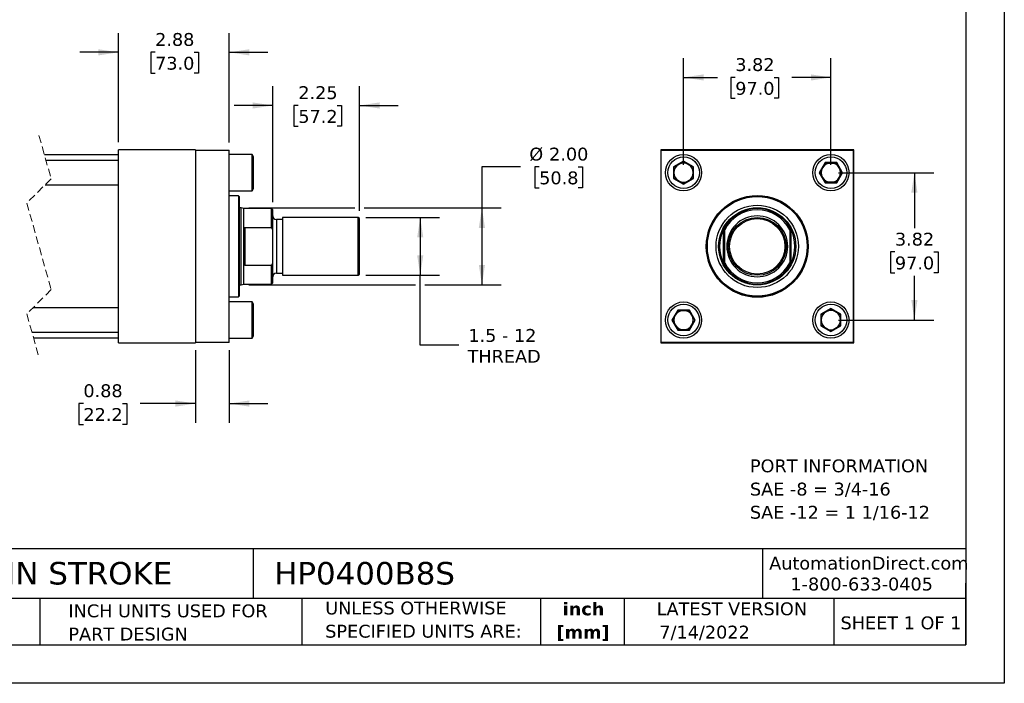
# Model space of a CAD drawing. Header units: inches. Extents: x 0 to 44, y 0 to 34.
# Tile 2 of 3: x 18.5 to 44, y 0 to 17.2. Entities that reach past the tile are written whole.
import ezdxf

# ---------------------------------------------------------------- set-up
doc = ezdxf.new("R2010")
doc.units = ezdxf.units.IN
doc.header["$LTSCALE"] = 4
doc.header["$MEASUREMENT"] = 0
doc.linetypes.add('SLD-Dashed', pattern=[0.075, 0.05, -0.025])
doc.linetypes.add('SLD-Solid', pattern=[0])
doc.layers.add('DIMENSIONS', color=140, linetype='SLD-Solid', lineweight=25)
doc.layers.add('TEXT', color=140, linetype='SLD-Solid', lineweight=25)
doc.styles.add('SLDTEXTSTYLE0', font='VERDANA.TTF')
doc.styles.add('SLDTEXTSTYLE1', font='VERDANAB.TTF')
doc.dimstyles.new('SLDDIMSTYLE0', dxfattribs={"dimtxt": 0.339844, "dimasz": 0.52, "dimexe": 0, "dimexo": 0.0625, "dimgap": 0.084961, "dimtad": 0, "dimtih": 1, "dimtoh": 1, "dimrnd": 1e-09, "dimzin": 12, "dimdsep": 46, "dimtxsty": 'SLDTEXTSTYLE0', "dimsah": 1, "dimcen": 0.09, "dimadec": 0, "dimazin": 3, "dimtfac": 1, "dimtofl": 0, "dimtmove": 0, "dimatfit": 3, "dimfxl": 0, "dimfrac": 2, "dimtolj": 1, "dimtzin": 12, "dimarcsym": 0})
doc.dimstyles.new('SLDDIMSTYLE1', dxfattribs={"dimtxt": 0.339844, "dimasz": 0.52, "dimexe": 0, "dimexo": 0.0625, "dimgap": 0.084961, "dimtad": 0, "dimtih": 1, "dimtoh": 1, "dimrnd": 1e-09, "dimzin": 4, "dimdsep": 46, "dimtxsty": 'SLDTEXTSTYLE0', "dimsah": 1, "dimcen": 0.09, "dimadec": 0, "dimazin": 1, "dimtfac": 1, "dimtofl": 0, "dimtmove": 0, "dimatfit": 3, "dimfxl": 0, "dimfrac": 2, "dimtolj": 1, "dimtzin": 12, "dimarcsym": 0})
doc.dimstyles.new('SLDDIMSTYLE2', dxfattribs={"dimtxt": 0.339844, "dimasz": 0.52, "dimexe": 0, "dimexo": 0.0625, "dimgap": 0.084961, "dimtad": 0, "dimtih": 1, "dimtoh": 1, "dimrnd": 1e-09, "dimzin": 12, "dimdsep": 46, "dimtxsty": 'SLDTEXTSTYLE0', "dimsah": 1, "dimcen": 0.09, "dimadec": 0, "dimazin": 3, "dimtfac": 1, "dimtmove": 0, "dimatfit": 0, "dimfxl": 0, "dimfrac": 2, "dimtolj": 1, "dimtzin": 12, "dimarcsym": 0})
doc.dimstyles.new('SLDDIMSTYLE3', dxfattribs={"dimtxt": 0.339844, "dimasz": 0.52, "dimexe": 0, "dimexo": 0.0625, "dimgap": 0.084961, "dimtad": 0, "dimtih": 1, "dimtoh": 1, "dimrnd": 1e-09, "dimdsep": 46, "dimtxsty": 'SLDTEXTSTYLE0', "dimsah": 1, "dimcen": 0.09, "dimadec": 0, "dimazin": 2, "dimtfac": 1, "dimtmove": 0, "dimatfit": 0, "dimfxl": 0, "dimfrac": 2, "dimtolj": 1, "dimtzin": 12, "dimarcsym": 0})

# ---------------------------------------------------------------- blocks, each defined once
blk = doc.blocks.new('SW_NOTE_0')
at = {"layer": 'TEXT', "color": 0, "char_height": 0.33333, "attachment_point": 1, "style": 'SLDTEXTSTYLE0'}
for s, insert in [('PORT INFORMATION', (0, 0.423)), ('SAE -8 = 3/4-16', (0, -0.179)), ('SAE -12 = 1 1/16-12', (0, -0.78))]:
    blk.add_mtext(s, dxfattribs=dict(at, insert=insert))
blk = doc.blocks.new('SW_NOTE_0_1')
at = {"layer": 'TEXT', "color": 0, "char_height": 0.3333, "attachment_point": 2, "style": 'SLDTEXTSTYLE1'}
for s, insert in [('inch', (0.5, 0.423)), ('[mm]', (0.489, -0.179))]:
    blk.add_mtext(s, dxfattribs=dict(at, insert=insert))
blk = doc.blocks.new('SW_NOTE_0_2')
at = {"layer": 'TEXT', "color": 0, "char_height": 0.33333, "attachment_point": 1, "style": 'SLDTEXTSTYLE0'}
for s, insert in [('UNLESS OTHERWISE ', (0, 0.423)), ('SPECIFIED UNITS ARE:', (0, -0.179))]:
    blk.add_mtext(s, dxfattribs=dict(at, insert=insert))
blk = doc.blocks.new('SW_NOTE_0_6')
at = {"layer": 'TEXT', "color": 0, "char_height": 0.33333, "attachment_point": 1, "style": 'SLDTEXTSTYLE0'}
for s, insert in [('INCH UNITS USED FOR ', (0, 0.423)), ('PART DESIGN', (0, -0.179))]:
    blk.add_mtext(s, dxfattribs=dict(at, insert=insert))
blk = doc.blocks.new('_D')
at = {"layer": 'DIMENSIONS'}
for p, q in [((27.452, 12.075), (29.358, 12.075)), ((28.858, 12.075), (28.858, 10.575)), ((27.452, 10.575), (29.358, 10.575)), ((28.858, 8.76), (28.858, 10.575)), ((29.858, 8.76), (28.858, 8.76))]:
    blk.add_line(p, q, dxfattribs=at)
for points in [[(28.858, 12.075), (28.778, 11.555), (28.938, 11.555)], [(28.858, 10.575), (28.938, 11.095), (28.778, 11.095)]]:
    blk.add_solid(points, dxfattribs=at)
at = {"layer": 'DIMENSIONS', "char_height": 0.3333, "attachment_point": 1, "style": 'SLDTEXTSTYLE0'}
for s, insert in [('1.5 - 12', (30.105, 9.183)), ('THREAD', (30.086, 8.643))]:
    blk.add_mtext(s, dxfattribs=dict(at, insert=insert))
blk = doc.blocks.new('_D_1')
at = {"layer": 'DIMENSIONS'}
for p, q in [((31.457, 13.384), (30.457, 13.384)), ((30.457, 13.384), (30.457, 12.325)), ((31.942, 13.384), (31.828, 13.384)), ((31.828, 13.384), (31.828, 12.843)), ((32.952, 13.384), (33.066, 13.384)), ((33.066, 13.384), (33.066, 12.843)), ((31.828, 12.843), (31.942, 12.843)), ((33.066, 12.843), (32.952, 12.843)), ((24.418, 12.325), (27.163, 12.325)), ((27.403, 12.325), (30.957, 12.325)), ((30.457, 12.325), (30.457, 10.325)), ((24.418, 10.325), (28.738, 10.325)), ((28.978, 10.325), (30.957, 10.325))]:
    blk.add_line(p, q, dxfattribs=at)
for points in [[(30.457, 12.325), (30.377, 11.805), (30.537, 11.805)], [(30.457, 10.325), (30.537, 10.845), (30.377, 10.845)]]:
    blk.add_solid(points, dxfattribs=at)
at = {"layer": 'DIMENSIONS', "char_height": 0.3333, "attachment_point": 1, "style": 'SLDTEXTSTYLE0'}
for s, insert in [('%%c', (31.686, 13.883)), ('2.00', (32.199, 13.883)), ('50.8', (31.942, 13.267))]:
    blk.add_mtext(s, dxfattribs=dict(at, insert=insert))
blk = doc.blocks.new('_D_3')
at = {"layer": 'DIMENSIONS'}
for p, q in [((21.032, 14.025), (21.032, 16.854)), ((23.907, 14.015), (23.907, 16.854)), ((21.032, 16.354), (20.032, 16.354)), ((21.985, 16.354), (21.871, 16.354)), ((21.871, 16.354), (21.871, 15.814)), ((22.995, 16.354), (23.109, 16.354)), ((23.109, 16.354), (23.109, 15.814)), ((23.907, 16.354), (24.907, 16.354)), ((21.871, 15.814), (21.985, 15.814)), ((23.109, 15.814), (22.995, 15.814))]:
    blk.add_line(p, q, dxfattribs=at)
for points in [[(21.032, 16.354), (20.512, 16.434), (20.512, 16.274)], [(23.907, 16.354), (24.427, 16.274), (24.427, 16.434)]]:
    blk.add_solid(points, dxfattribs=at)
at = {"layer": 'DIMENSIONS', "char_height": 0.3333, "attachment_point": 1, "style": 'SLDTEXTSTYLE0'}
for s, insert in [('2.88', (21.985, 16.854)), ('73.0', (21.985, 16.238))]:
    blk.add_mtext(s, dxfattribs=dict(at, insert=insert))
blk = doc.blocks.new('_D_4')
at = {"layer": 'DIMENSIONS'}
for p, q in [((25.033, 12.471), (25.033, 15.476)), ((27.283, 12.244), (27.283, 15.476)), ((25.033, 14.976), (24.033, 14.976)), ((25.697, 14.976), (25.583, 14.976)), ((25.583, 14.976), (25.583, 14.436)), ((26.707, 14.976), (26.821, 14.976)), ((26.821, 14.976), (26.821, 14.436)), ((27.283, 14.976), (28.283, 14.976)), ((25.583, 14.436), (25.697, 14.436)), ((26.821, 14.436), (26.707, 14.436))]:
    blk.add_line(p, q, dxfattribs=at)
for points in [[(25.033, 14.976), (24.513, 15.056), (24.513, 14.896)], [(27.283, 14.976), (27.803, 14.896), (27.803, 15.056)]]:
    blk.add_solid(points, dxfattribs=at)
at = {"layer": 'DIMENSIONS', "char_height": 0.3333, "attachment_point": 1, "style": 'SLDTEXTSTYLE0'}
for s, insert in [('2.25', (25.697, 15.476)), ('57.2', (25.697, 14.859))]:
    blk.add_mtext(s, dxfattribs=dict(at, insert=insert))
blk = doc.blocks.new('_D_5')
at = {"layer": 'DIMENSIONS'}
for p, q in [((23.032, 8.635), (23.032, 6.751)), ((23.907, 8.635), (23.907, 6.751)), ((20.125, 7.251), (20.011, 7.251)), ((20.011, 7.251), (20.011, 6.711)), ((21.135, 7.251), (21.249, 7.251)), ((21.249, 7.251), (21.249, 6.711)), ((23.032, 7.251), (21.596, 7.251)), ((23.907, 7.251), (24.907, 7.251)), ((20.011, 6.711), (20.125, 6.711)), ((21.249, 6.711), (21.135, 6.711))]:
    blk.add_line(p, q, dxfattribs=at)
for points in [[(23.032, 7.251), (22.512, 7.331), (22.512, 7.171)], [(23.907, 7.251), (24.427, 7.171), (24.427, 7.331)]]:
    blk.add_solid(points, dxfattribs=at)
at = {"layer": 'DIMENSIONS', "char_height": 0.3333, "attachment_point": 1, "style": 'SLDTEXTSTYLE0'}
for s, insert in [('0.88', (20.125, 7.75)), ('22.2', (20.125, 7.134))]:
    blk.add_mtext(s, dxfattribs=dict(at, insert=insert))
blk = doc.blocks.new('_D_6')
at = {"layer": 'DIMENSIONS'}
for p, q in [((35.685, 13.435), (35.685, 16.203)), ((39.505, 13.435), (39.505, 16.203)), ((35.685, 15.703), (36.565, 15.703)), ((37.025, 15.703), (36.911, 15.703)), ((36.911, 15.703), (36.911, 15.163)), ((38.035, 15.703), (38.149, 15.703)), ((38.149, 15.703), (38.149, 15.163)), ((39.505, 15.703), (38.496, 15.703)), ((36.911, 15.163), (37.025, 15.163)), ((38.149, 15.163), (38.035, 15.163))]:
    blk.add_line(p, q, dxfattribs=at)
for points in [[(35.685, 15.703), (36.205, 15.623), (36.205, 15.783)], [(39.505, 15.703), (38.985, 15.783), (38.985, 15.623)]]:
    blk.add_solid(points, dxfattribs=at)
at = {"layer": 'DIMENSIONS', "char_height": 0.3333, "attachment_point": 1, "style": 'SLDTEXTSTYLE0'}
for s, insert in [('3.82', (37.025, 16.203)), ('97.0', (37.025, 15.587))]:
    blk.add_mtext(s, dxfattribs=dict(at, insert=insert))
blk = doc.blocks.new('_D_7')
at = {"layer": 'DIMENSIONS'}
for p, q in [((39.705, 13.235), (42.169, 13.235)), ((41.669, 13.235), (41.669, 11.795)), ((41.164, 11.179), (41.05, 11.179)), ((41.05, 11.179), (41.05, 10.639)), ((42.174, 11.179), (42.288, 11.179)), ((42.288, 11.179), (42.288, 10.639)), ((41.05, 10.639), (41.164, 10.639)), ((41.669, 9.415), (41.669, 10.562)), ((42.288, 10.639), (42.174, 10.639)), ((39.705, 9.415), (42.169, 9.415))]:
    blk.add_line(p, q, dxfattribs=at)
for points in [[(41.669, 13.235), (41.589, 12.715), (41.749, 12.715)], [(41.669, 9.415), (41.749, 9.935), (41.589, 9.935)]]:
    blk.add_solid(points, dxfattribs=at)
at = {"layer": 'DIMENSIONS', "char_height": 0.3333, "attachment_point": 1, "style": 'SLDTEXTSTYLE0'}
for s, insert in [('3.82', (41.164, 11.678)), ('97.0', (41.164, 11.062))]:
    blk.add_mtext(s, dxfattribs=dict(at, insert=insert))

msp = doc.modelspace()

# ---------------------------------------------------------------- linework, layer by layer
at = {"color": 7, "linetype": 'SLD-Solid'}
for p, q in [((44, 34), (44, 0)), ((44, 0), (0, 0))]:
    msp.add_line(p, q, dxfattribs=at)
at = {"color": 7, "linetype": 'SLD-Dashed', "lineweight": 18}
for p, q in [((18.974, 14.2), (19.289, 13.078)), ((19.289, 13.078), (18.659, 12.448)), ((18.659, 12.448), (19.289, 10.203)), ((19.289, 10.203), (18.659, 9.573)), ((18.659, 9.573), (18.974, 8.45))]:
    msp.add_line(p, q, dxfattribs=at)
for p, q in [((23.032, 13.825), (21.032, 13.825)), ((21.032, 8.825), (21.032, 13.825)), ((23.032, 13.825), (23.032, 8.825)), ((23.032, 13.815), (23.907, 13.815)), ((23.907, 8.835), (23.907, 13.815)), ((35.095, 13.825), (35.095, 8.825)), ((40.095, 13.825), (35.095, 13.825)), ((35.105, 8.835), (35.105, 13.815)), ((35.105, 13.815), (40.085, 13.815)), ((40.085, 13.815), (40.085, 8.835)), ((40.095, 8.825), (40.095, 13.825)), ((21.032, 13.7), (19.114, 13.7)), ((21.032, 13.548), (19.157, 13.548)), ((24.497, 13.704), (23.907, 13.704)), ((24.532, 13.644), (24.497, 13.704)), ((24.497, 12.766), (24.497, 13.704)), ((24.532, 12.826), (24.532, 13.644)), ((35.685, 13.536), (35.425, 13.386)), ((35.945, 13.386), (35.685, 13.536)), ((35.685, 13.524), (35.685, 13.536)), ((35.425, 13.386), (35.425, 13.085)), ((35.435, 13.38), (35.425, 13.386)), ((35.435, 13.38), (35.685, 13.524)), ((35.435, 13.091), (35.435, 13.38)), ((35.685, 13.524), (35.935, 13.38)), ((35.935, 13.38), (35.945, 13.386)), ((35.935, 13.38), (35.935, 13.091)), ((35.945, 13.085), (35.945, 13.386)), ((39.355, 13.495), (39.204, 13.235)), ((39.216, 13.235), (39.36, 13.485)), ((39.655, 13.495), (39.355, 13.495)), ((39.36, 13.485), (39.355, 13.495)), ((39.36, 13.485), (39.649, 13.485)), ((39.649, 13.485), (39.655, 13.495)), ((39.649, 13.485), (39.793, 13.235)), ((39.805, 13.235), (39.655, 13.495)), ((35.435, 13.091), (35.425, 13.085)), ((35.425, 13.085), (35.685, 12.935)), ((35.685, 12.947), (35.435, 13.091)), ((35.935, 13.091), (35.685, 12.947)), ((35.685, 12.935), (35.945, 13.085)), ((35.945, 13.085), (35.935, 13.091)), ((39.216, 13.235), (39.204, 13.235)), ((39.204, 13.235), (39.355, 12.975)), ((39.36, 12.985), (39.216, 13.235)), ((39.793, 13.235), (39.649, 12.985)), ((39.655, 12.975), (39.805, 13.235)), ((39.793, 13.235), (39.805, 13.235)), ((19.134, 12.923), (21.032, 12.923)), ((23.907, 12.766), (24.497, 12.766)), ((24.497, 12.766), (24.532, 12.826)), ((35.685, 12.947), (35.685, 12.935)), ((39.355, 12.975), (39.36, 12.985)), ((39.355, 12.975), (39.655, 12.975)), ((39.649, 12.985), (39.36, 12.985)), ((39.649, 12.985), (39.655, 12.975)), ((24.144, 12.637), (23.907, 12.637)), ((24.164, 12.617), (24.144, 12.637)), ((24.144, 12.637), (24.144, 10.013)), ((24.164, 12.617), (24.164, 10.033)), ((24.218, 12.325), (24.164, 12.325)), ((24.283, 12.302), (24.218, 12.325)), ((24.218, 11.325), (24.218, 12.325)), ((25.002, 12.302), (24.283, 12.302)), ((24.283, 11.759), (24.283, 12.302)), ((25.033, 12.271), (25.002, 12.302)), ((25.002, 11.817), (25.002, 12.302)), ((25.033, 11.752), (25.033, 12.271)), ((25.283, 12.02), (25.128, 12.02)), ((25.128, 12.02), (25.128, 11.325)), ((27.252, 12.075), (25.283, 12.075)), ((25.283, 12.075), (25.283, 11.325)), ((27.283, 12.044), (27.252, 12.075)), ((27.252, 11.325), (27.252, 12.075)), ((27.283, 10.607), (27.283, 12.044)), ((24.283, 10.891), (24.283, 11.759)), ((24.314, 11.817), (25.002, 11.817)), ((24.314, 11.817), (24.314, 10.833)), ((25.033, 11.752), (25.002, 11.817)), ((25.033, 10.899), (25.033, 11.752)), ((36.72, 10.891), (36.72, 11.759)), ((36.751, 10.899), (36.751, 11.752)), ((38.438, 11.752), (38.438, 10.899)), ((38.469, 11.759), (38.469, 10.891)), ((24.218, 10.325), (24.218, 11.325)), ((25.128, 11.325), (25.128, 10.631)), ((25.283, 11.325), (25.283, 10.575)), ((27.252, 10.575), (27.252, 11.325)), ((24.283, 10.349), (24.283, 10.891)), ((25.002, 10.833), (24.314, 10.833)), ((25.002, 10.833), (25.033, 10.899)), ((25.002, 10.349), (25.002, 10.833)), ((25.033, 10.38), (25.033, 10.899)), ((25.128, 10.631), (25.283, 10.631)), ((25.283, 10.575), (27.252, 10.575)), ((27.252, 10.575), (27.283, 10.607)), ((24.164, 10.325), (24.218, 10.325)), ((24.218, 10.325), (24.283, 10.349)), ((24.283, 10.349), (25.002, 10.349)), ((25.002, 10.349), (25.033, 10.38)), ((23.907, 10.013), (24.144, 10.013)), ((24.144, 10.013), (24.164, 10.033)), ((21.032, 9.728), (18.814, 9.728)), ((24.497, 9.884), (23.907, 9.884)), ((24.532, 9.824), (24.497, 9.884)), ((24.497, 8.946), (24.497, 9.884)), ((24.532, 9.415), (24.532, 9.824)), ((39.505, 9.716), (39.245, 9.566)), ((39.255, 9.56), (39.505, 9.704)), ((39.765, 9.566), (39.505, 9.716)), ((39.505, 9.704), (39.505, 9.716)), ((39.505, 9.704), (39.755, 9.56)), ((35.535, 9.675), (35.384, 9.415)), ((35.396, 9.415), (35.54, 9.665)), ((35.54, 9.665), (35.535, 9.675)), ((35.835, 9.675), (35.535, 9.675)), ((35.54, 9.665), (35.829, 9.665)), ((35.835, 9.675), (35.829, 9.665)), ((35.829, 9.665), (35.973, 9.415)), ((35.985, 9.415), (35.835, 9.675)), ((39.245, 9.566), (39.245, 9.265)), ((39.245, 9.566), (39.255, 9.56)), ((39.255, 9.271), (39.255, 9.56)), ((39.755, 9.56), (39.765, 9.566)), ((39.755, 9.56), (39.755, 9.271)), ((39.765, 9.265), (39.765, 9.566)), ((24.532, 9.006), (24.532, 9.415)), ((35.384, 9.415), (35.535, 9.155)), ((35.396, 9.415), (35.384, 9.415)), ((35.54, 9.165), (35.396, 9.415)), ((35.973, 9.415), (35.829, 9.165)), ((35.835, 9.155), (35.985, 9.415)), ((35.973, 9.415), (35.985, 9.415)), ((39.255, 9.271), (39.245, 9.265)), ((39.245, 9.265), (39.505, 9.115)), ((39.505, 9.127), (39.255, 9.271)), ((39.755, 9.271), (39.505, 9.127)), ((39.505, 9.115), (39.765, 9.265)), ((39.755, 9.271), (39.765, 9.265)), ((18.791, 9.103), (21.032, 9.103)), ((18.834, 8.95), (21.032, 8.95)), ((23.907, 8.946), (24.497, 8.946)), ((24.497, 8.946), (24.532, 9.006)), ((35.54, 9.165), (35.535, 9.155)), ((35.535, 9.155), (35.835, 9.155)), ((35.829, 9.165), (35.54, 9.165)), ((35.829, 9.165), (35.835, 9.155)), ((39.505, 9.127), (39.505, 9.115)), ((21.032, 8.825), (23.032, 8.825)), ((23.907, 8.835), (23.032, 8.835)), ((35.095, 8.825), (40.095, 8.825)), ((40.085, 8.835), (35.105, 8.835))]:
    msp.add_line(p, q)
for centre, radius in [((35.685, 13.235), 0.469), ((35.685, 13.235), 0.409), ((39.505, 13.235), 0.469), ((39.505, 13.235), 0.409), ((37.595, 11.325), 1.32), ((37.595, 11.325), 1.312), ((37.595, 11.325), 1.292), ((37.595, 11.325), 1.067), ((37.595, 11.325), 1), ((37.595, 11.325), 1), ((37.595, 11.325), 0.75), ((37.595, 11.325), 0.719), ((35.685, 9.415), 0.469), ((35.685, 9.415), 0.409), ((39.505, 9.415), 0.469), ((39.505, 9.415), 0.409)]:
    msp.add_circle(centre, radius)
for centre, radius, start, end in [((35.685, 13.235), 0.25, 120, 180), ((35.685, 13.235), 0.25, 60, 120), ((35.685, 13.235), 0.25, 0, 60), ((39.505, 13.235), 0.25, 150, 210), ((39.505, 13.235), 0.25, 90, 150), ((39.505, 13.235), 0.25, 30, 90), ((39.505, 13.235), 0.25, 330, 30), ((35.685, 13.235), 0.25, 180, 240), ((35.685, 13.235), 0.25, 240, 300), ((35.685, 13.235), 0.25, 300, 0), ((39.505, 13.235), 0.25, 210, 270), ((39.505, 13.235), 0.25, 270, 330), ((37.595, 11.325), 0.977, 30.2541, 149.7459), ((37.595, 11.325), 0.945, 26.8291, 153.1709), ((25.128, 12.115), 0.095, 179.9998, 270.0003), ((37.595, 11.325), 0.976, 153.6115, 206.3885), ((37.595, 11.325), 0.976, 333.6115, 26.3885), ((37.595, 11.325), 0.945, 206.8291, 333.1709), ((37.595, 11.325), 0.976, 210.2541, 329.7459), ((25.128, 10.536), 0.095, 89.9997, 180.0002), ((35.685, 9.415), 0.25, 150, 210), ((35.685, 9.415), 0.25, 90, 150), ((35.685, 9.415), 0.25, 30, 90), ((35.685, 9.415), 0.25, 330, 30), ((39.505, 9.415), 0.25, 120, 180), ((39.505, 9.415), 0.25, 60, 120), ((39.505, 9.415), 0.25, 0, 60), ((35.685, 9.415), 0.25, 210, 270), ((35.685, 9.415), 0.25, 270, 330), ((39.505, 9.415), 0.25, 180, 240), ((39.505, 9.415), 0.25, 240, 300), ((39.505, 9.415), 0.25, 300, 0)]:
    msp.add_arc(centre, radius, start, end)
for points, knots in [([(38.384, 11.325), (38.384, 11.535), (38.301, 11.736), (38.005, 12.032), (37.804, 12.115), (37.385, 12.115), (37.184, 12.032), (36.888, 11.736), (36.805, 11.535), (36.805, 11.325)], [0, 0, 0, 0, 0.25, 0.25, 0.5, 0.5, 0.75, 0.75, 1, 1, 1, 1]), ([(24.283, 11.759), (24.284, 11.773), (24.285, 11.789), (24.295, 11.806), (24.301, 11.813), (24.307, 11.816), (24.312, 11.817), (24.314, 11.817), (24.314, 11.817)], [0, 0, 0, 0, 0.5444044, 0.6794674, 0.8192021, 0.9056654, 0.9835529, 1, 1, 1, 1]), ([(36.72, 11.759), (36.723, 11.765), (36.726, 11.771), (36.732, 11.783), (36.735, 11.788), (36.741, 11.799), (36.744, 11.805), (36.748, 11.811), (36.749, 11.813), (36.751, 11.816), (36.751, 11.817), (36.751, 11.817)], [0, 0, 0, 0, 0.25, 0.25, 0.5, 0.5, 0.75, 0.75, 0.875, 0.875, 1, 1, 1, 1]), ([(38.438, 11.817), (38.438, 11.817), (38.439, 11.816), (38.44, 11.813), (38.442, 11.811), (38.444, 11.807), (38.446, 11.804), (38.448, 11.799), (38.45, 11.797), (38.454, 11.788), (38.458, 11.783), (38.463, 11.771), (38.466, 11.765), (38.469, 11.759)], [0, 0, 0, 0, 0.125, 0.125, 0.25, 0.25, 0.375, 0.375, 0.5, 0.5, 0.75, 0.75, 1, 1, 1, 1]), ([(36.805, 11.325), (36.805, 11.116), (36.888, 10.915), (37.184, 10.619), (37.385, 10.536), (37.804, 10.536), (38.005, 10.619), (38.301, 10.915), (38.384, 11.116), (38.384, 11.325)], [0, 0, 0, 0, 0.25, 0.25, 0.5, 0.5, 0.75, 0.75, 1, 1, 1, 1]), ([(24.314, 10.833), (24.312, 10.834), (24.308, 10.834), (24.302, 10.838), (24.294, 10.846), (24.285, 10.864), (24.284, 10.88), (24.283, 10.891)], [0, 0, 0, 0, 0.078343, 0.171226, 0.306951, 0.545565, 1, 1, 1, 1]), ([(36.751, 10.833), (36.751, 10.833), (36.751, 10.834), (36.749, 10.837), (36.748, 10.84), (36.745, 10.844), (36.744, 10.847), (36.741, 10.852), (36.739, 10.854), (36.735, 10.863), (36.732, 10.868), (36.726, 10.88), (36.723, 10.886), (36.72, 10.891)], [0, 0, 0, 0, 0.125, 0.125, 0.25, 0.25, 0.375, 0.375, 0.5, 0.5, 0.75, 0.75, 1, 1, 1, 1]), ([(38.438, 10.833), (38.438, 10.841), (38.438, 10.855), (38.438, 10.877), (38.438, 10.892), (38.438, 10.899)], [0, 0, 0, 0, 0.337739, 0.671005, 1, 1, 1, 1]), ([(38.469, 10.891), (38.466, 10.886), (38.463, 10.88), (38.458, 10.868), (38.455, 10.863), (38.449, 10.852), (38.446, 10.846), (38.442, 10.84), (38.44, 10.837), (38.439, 10.834), (38.438, 10.833), (38.438, 10.833)], [0, 0, 0, 0, 0.25, 0.25, 0.5, 0.5, 0.75, 0.75, 0.875, 0.875, 1, 1, 1, 1])]:
    msp.add_open_spline(points, degree=3, knots=knots)
for points in [[(36.751, 11.752), (36.751, 11.774), (36.751, 11.796), (36.751, 11.817)], [(38.438, 11.817), (38.438, 11.796), (38.438, 11.774), (38.438, 11.752)], [(36.751, 10.833), (36.751, 10.855), (36.751, 10.877), (36.751, 10.899)]]:
    msp.add_open_spline(points, degree=3)
at = {"layer": 'TEXT'}
for p, q in [((43, 33), (43, 1)), ((43, 3.484), (1, 3.484)), ((24.529, 3.484), (24.529, 2.2)), ((37.728, 3.484), (37.728, 2.2)), ((43, 1), (43, 2.6)), ((43, 2.2), (1, 2.2)), ((18.999, 2.2), (18.999, 1)), ((25.792, 2.2), (25.792, 1)), ((31.972, 2.2), (31.972, 1)), ((34.144, 2.2), (34.144, 1)), ((39.582, 2.2), (39.582, 1)), ((1, 1), (43, 1))]:
    msp.add_line(p, q, dxfattribs=at)

# ---------------------------------------------------------------- block references
for name, p in [('SW_NOTE_0', (37.406, 5.38)), ('SW_NOTE_0_6', (19.737, 1.622)), ('SW_NOTE_0_2', (26.395, 1.696)), ('SW_NOTE_0_1', (32.59, 1.673))]:
    msp.add_blockref(name, p, dxfattribs=at)

# ---------------------------------------------------------------- texts
at = {"layer": 'TEXT', "style": 'SLDTEXTSTYLE0'}
for s, insert, char_height, attachment_point in [('HYDRAULIC CYLINDER: NFPA, 4IN BORE, 8IN STROKE', (1.254, 3.145), 0.58333, 1), ('HP0400B8S', (25.072, 3.145), 0.5833, 1), ('AutomationDirect.com', (37.905, 3.281), 0.33333, 1), ('1-800-633-0405', (38.455, 2.74), 0.33333, 1), ('LATEST VERSION', (36.937, 2.098), 0.33333, 2), ('SHEET 1 OF 1', (39.755, 1.734), 0.33333, 1), ('7/14/2022', (35.057, 1.494), 0.3333, 1)]:
    msp.add_mtext(s, dxfattribs=dict(at, insert=insert, char_height=char_height, attachment_point=attachment_point))

# ---------------------------------------------------------------- dimensions: what is measured, and where the dimension line sits
at = {"layer": 'DIMENSIONS'}
for base, p1, p2, dimstyle, picture, middle in [((23.906909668, 16.354283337), (21.031909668, 13.825444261), (23.906909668, 13.815444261), 'SLDDIMSTYLE2', '_D_3', (22.489648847, 16.354283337)), ((39.505, 15.703), (35.685, 13.235), (39.505, 13.235), 'SLDDIMSTYLE0', '_D_6', (37.53, 15.703)), ((25.033, 14.976), (27.283, 12.044), (25.033, 12.271), 'SLDDIMSTYLE2', '_D_4', (26.202, 14.976)), ((23.031909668, 7.250641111), (23.906909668, 8.835444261), (23.031909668, 8.835444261), 'SLDDIMSTYLE3', '_D_5', (20.63013142, 7.250641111))]:
    dim = msp.add_linear_dim(base=base, p1=p1, p2=p2, dimstyle=dimstyle, dxfattribs=at)
    dim.commit()
    dim.dimension.update_dxf_attribs({"geometry": picture, "text_midpoint": middle, "dimtype": 160})
for base, p1, p2, text, dimstyle, picture, middle in [((30.457, 10.325), (24.218, 12.325), (24.218, 10.325), '%%c<>', 'SLDDIMSTYLE1', '_D_1', (30.457, 13.384)), ((28.858, 10.575), (27.252, 12.075), (27.252, 10.575), '1.5 - 12\\PTHREAD', 'SLDDIMSTYLE0', '_D', (28.858, 8.76))]:
    dim = msp.add_linear_dim(base=base, p1=p1, p2=p2, angle=90, text=text, dimstyle=dimstyle, dxfattribs=at)
    dim.commit()
    dim.dimension.update_dxf_attribs({"geometry": picture, "text_midpoint": middle, "dimtype": 160})
dim = msp.add_linear_dim(base=(41.669, 9.415), p1=(39.505, 13.235), p2=(39.505, 9.415), angle=90, dimstyle='SLDDIMSTYLE0', dxfattribs=at)
dim.commit()
dim.dimension.update_dxf_attribs({"geometry": '_D_7', "text_midpoint": (41.669, 11.179), "dimtype": 160})

doc.saveas('drawing.dxf')
